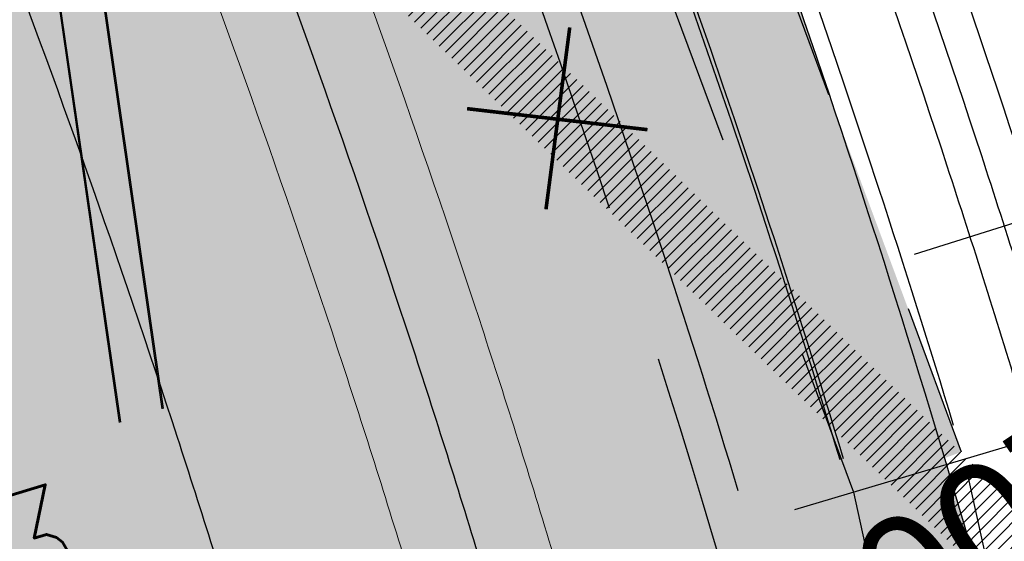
# Model space of a CAD drawing. Header units: metres. Extents: x 3458045 to 3462392, y 5482308 to 5484762.
# Tile 82 of 256: x 3459784.37 to 3459791.22, y 5483536.86 to 5483540.49. Entities that reach past the tile are written whole.
import ezdxf
from ezdxf.enums import TextEntityAlignment as Align

# ---------------------------------------------------------------- set-up
doc = ezdxf.new("R2010")
doc.units = ezdxf.units.M
for name, pattern in [('AUSGEZOGEN', [2, 1, 1]), ('STRICHPUNKT2', [12.7, 6.35, -3.175, 0, -3.175]), ('VERDECKT2', [4.7625, 3.175, -1.5875])]:
    doc.linetypes.add(name, pattern=pattern)
doc.layers.get('0').update_dxf_attribs({"linetype": 'CONTINUOUS'})
for name, color, linetype in [('SP_ACHSE_8901', 7, 'CONTINUOUS'), ('SP_ACHSE_8911', 7, 'CONTINUOUS'), ('SP_AXIS', 7, 'CONTINUOUS'), ('SP_BAUGRUBE-ANKER', 211, 'AUSGEZOGEN'), ('SP_BAUGRUBE-VERBAU', 210, 'AUSGEZOGEN'), ('SP_Blockfugen', 2, 'STRICHPUNKT2'), ('SP_Entwässerung', 170, 'VERDECKT2'), ('SP_Rückbau', 40, 'AUSGEZOGEN'), ('SP_SOLID_Tunnelsohle_L7+8', 254, 'CONTINUOUS'), ('SP_StadtbahnFluchtweg', 1, 'CONTINUOUS'), ('SP_TrogTunnel-Bautoleranz', 160, 'VERDECKT2'), ('SP_Tunnelwand-POLYGONAL', 80, 'VERDECKT2'), ('SP_Tunnelwand_L7+8', 2, 'VERDECKT2'), ('SP_Vb_Planung', 10, 'CONTINUOUS'), ('SP_Verbau', 212, 'CONTINUOUS'), ('T__AXIS', 3, 'CONTINUOUS')]:
    doc.layers.add(name, color=color, linetype=linetype)
doc.layers.add('SP_HILF', color=6, linetype='CONTINUOUS', plot=False)
doc.styles.add('K_ISOCP', font='k_isocp.shx')
doc.styles.add('SIMPLEX8', font='simplexd.shx', dxfattribs={"width": 0.8})
doc.linetypes.add('EISENBAHN', pattern='A,0.15,[130,ltypeshp.shx,S=0.25,R=0,X=0,Y=0],0.15', length=0.3)
doc.linetypes.add('ZICKZACK', pattern='A,0.00254,-5.08,[131,ltypeshp.shx,S=5.08,R=0,X=-5.08,Y=0],-10.16,[131,ltypeshp.shx,S=5.08,R=180,X=5.08,Y=0],-5.08', length=20.32254)

# ---------------------------------------------------------------- blocks, each defined once
blk = doc.blocks.new('kmr_li')
at = {"color": 1, "linetype": 'Continuous', "style": 'K_ISOCP'}
blk.add_attdef('STATION', text='', height=1, rotation=270.0001, dxfattribs=at).set_placement((0, 4.404), align=Align.MIDDLE_RIGHT)
blk.add_attdef('PARAOL', text='', height=1, rotation=270.0001, dxfattribs=at).set_placement((0.5, 1), align=Align.BOTTOM_RIGHT)
blk.add_attdef('PARAUL', text='', height=1, rotation=270.0001, dxfattribs=at).set_placement((-0.5, 1), align=Align.TOP_RIGHT)
blk = doc.blocks.new('A$C23D12D66')
at = {"layer": 'SP_Rückbau', "lineweight": 60, "const_width": 0.025, "flags": 128}
for points in [[(-0.4223, -0.47), (0.4223, 0.47)], [(-0.4661, 0.4263), (0.4705, -0.4394)]]:
    blk.add_lwpolyline(points, dxfattribs=at)
blk = doc.blocks.new('A$C288940E1')
at = {"layer": 'SP_Verbau'}
blk.add_line((0, 0), (-10.4038, -4.6916), dxfattribs=at)

msp = doc.modelspace()

# ---------------------------------------------------------------- hatches: boundary and pattern name
at = {"layer": 'SP_Rückbau'}
h = msp.add_hatch(dxfattribs=at)
h.set_pattern_fill('MAUER', color=256, scale=0.6)
h.set_pattern_definition([(45, (0, 0), (-0.0424264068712, 0.0424264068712), [])])
h.paths.add_polyline_path([(3459864.7393, 5483465.7549), (3459864.4714, 5483466.0108), (3459864.126, 5483465.6492), (3459864.3709, 5483465.4154)])
h.paths.add_polyline_path([(3459863.0252, 5483467.3923), (3459862.6799, 5483467.0307), (3459864.126, 5483465.6492), (3459864.4714, 5483466.0108)])
h.paths.add_polyline_path([(3459861.5787, 5483468.7734), (3459861.2334, 5483468.4118), (3459862.5639, 5483467.1415), (3459862.6799, 5483467.0307), (3459863.0252, 5483467.3923), (3459862.9092, 5483467.5031)])
h.paths.add_polyline_path([(3459860.1326, 5483470.155), (3459859.7871, 5483469.7937), (3459860.54, 5483469.0738), (3459861.2334, 5483468.4118), (3459861.5787, 5483468.7734), (3459860.8854, 5483469.4353)])
h.paths.add_polyline_path([(3459858.8629, 5483471.369), (3459858.6874, 5483471.5376), (3459858.3411, 5483471.1769), (3459858.517, 5483471.008), (3459859.7871, 5483469.7937), (3459860.1326, 5483470.155)])
h.paths.add_polyline_path([(3459857.2449, 5483472.9229), (3459856.8986, 5483472.5622), (3459858.3411, 5483471.1769), (3459858.6874, 5483471.5376)])
h.paths.add_polyline_path([(3459855.8023, 5483474.3081), (3459855.456, 5483473.9475), (3459856.8986, 5483472.5622), (3459857.2449, 5483472.9229)])
h.paths.add_polyline_path([(3459854.3623, 5483475.6961), (3459854.0151, 5483475.3364), (3459855.0138, 5483474.3722), (3459855.456, 5483473.9475), (3459855.8023, 5483474.3081), (3459855.3606, 5483474.7323)])
h.paths.add_polyline_path([(3459852.9235, 5483477.0853), (3459852.5762, 5483476.7255), (3459854.0151, 5483475.3364), (3459854.3623, 5483475.6961)])
h.paths.add_polyline_path([(3459851.8674, 5483478.1049), (3459851.4855, 5483478.4753), (3459851.1374, 5483478.1164), (3459851.5197, 5483477.7455), (3459852.5762, 5483476.7255), (3459852.9235, 5483477.0853)])
h.paths.add_polyline_path([(3459850.0499, 5483479.8677), (3459849.7017, 5483479.5088), (3459851.1374, 5483478.1164), (3459851.4855, 5483478.4753)])
h.paths.add_polyline_path([(3459848.6142, 5483481.2602), (3459848.2661, 5483480.9013), (3459849.7017, 5483479.5088), (3459850.0499, 5483479.8677)])
h.paths.add_polyline_path([(3459847.1808, 5483482.655), (3459846.832, 5483482.2967), (3459848.0337, 5483481.1268), (3459848.2661, 5483480.9013), (3459848.6142, 5483481.2602), (3459848.3821, 5483481.4853)])
h.paths.add_polyline_path([(3459845.7479, 5483484.0502), (3459845.3991, 5483483.692), (3459846.832, 5483482.2967), (3459847.1808, 5483482.655)])
h.paths.add_polyline_path([(3459844.9034, 5483484.8725), (3459844.3158, 5483485.4464), (3459843.9665, 5483485.0887), (3459844.5543, 5483484.5145), (3459845.3991, 5483483.692), (3459845.7479, 5483484.0502)])
h.paths.add_polyline_path([(3459842.8851, 5483486.8438), (3459842.5357, 5483486.4861), (3459843.9665, 5483485.0887), (3459844.3158, 5483485.4464)])
h.paths.add_polyline_path([(3459841.4543, 5483488.2413), (3459841.1049, 5483487.8836), (3459842.5357, 5483486.4861), (3459842.8851, 5483486.8438)])
h.paths.add_polyline_path([(3459840.0251, 5483489.6404), (3459839.6753, 5483489.2831), (3459841.0804, 5483487.9075), (3459841.1049, 5483487.8836), (3459841.4543, 5483488.2413), (3459841.43, 5483488.265)])
h.paths.add_polyline_path([(3459838.596, 5483491.0395), (3459838.2462, 5483490.6822), (3459839.6753, 5483489.2831), (3459840.0251, 5483489.6404)])
h.paths.add_polyline_path([(3459837.9606, 5483491.6616), (3459837.1675, 5483492.4393), (3459836.8174, 5483492.0823), (3459837.6107, 5483491.3045), (3459838.2462, 5483490.6822), (3459838.596, 5483491.0395)])
h.paths.add_polyline_path([(3459835.7395, 5483493.8396), (3459835.3895, 5483493.4826), (3459836.8174, 5483492.0823), (3459837.1675, 5483492.4393)])
h.paths.add_polyline_path([(3459834.4939, 5483495.061), (3459834.3116, 5483495.24), (3459833.9614, 5483494.8831), (3459834.1438, 5483494.7041), (3459835.3895, 5483493.4826), (3459835.7395, 5483493.8396)])
h.paths.add_polyline_path([(3459832.8842, 5483496.6409), (3459832.534, 5483496.284), (3459833.9614, 5483494.8831), (3459834.3116, 5483495.24)])
h.paths.add_polyline_path([(3459831.6066, 5483497.8947), (3459831.4567, 5483498.0417), (3459831.1065, 5483497.6849), (3459831.2563, 5483497.5378), (3459832.534, 5483496.284), (3459832.8842, 5483496.6409)])
h.paths.add_polyline_path([(3459830.0293, 5483499.4426), (3459829.6791, 5483499.0858), (3459831.1065, 5483497.6849), (3459831.4567, 5483498.0417)])
h.paths.add_polyline_path([(3459828.7192, 5483500.7284), (3459828.6019, 5483500.8435), (3459828.2518, 5483500.4865), (3459828.3691, 5483500.3715), (3459829.6791, 5483499.0858), (3459830.0293, 5483499.4426)])
h.paths.add_polyline_path([(3459827.174, 5483502.2439), (3459826.8239, 5483501.887), (3459828.2518, 5483500.4865), (3459828.6019, 5483500.8435)])
h.paths.add_polyline_path([(3459825.831, 5483503.5612), (3459825.7461, 5483503.6443), (3459825.3963, 5483503.2871), (3459825.481, 5483503.2041), (3459826.8239, 5483501.887), (3459827.174, 5483502.2439)])
h.paths.add_polyline_path([(3459824.3173, 5483505.0438), (3459823.9675, 5483504.6866), (3459825.3963, 5483503.2871), (3459825.7461, 5483503.6443)])
h.paths.add_polyline_path([(3459822.9408, 5483506.3921), (3459822.8885, 5483506.4432), (3459822.539, 5483506.0857), (3459822.5911, 5483506.0347), (3459823.9675, 5483504.6866), (3459824.3173, 5483505.0438)])
h.paths.add_polyline_path([(3459821.4583, 5483507.8413), (3459821.1088, 5483507.4837), (3459822.539, 5483506.0857), (3459822.8885, 5483506.4432)])
h.paths.add_polyline_path([(3459820.0478, 5483509.22), (3459820.028, 5483509.2393), (3459819.679, 5483508.8812), (3459819.6985, 5483508.8622), (3459821.1088, 5483507.4837), (3459821.4583, 5483507.8413)])
h.paths.add_polyline_path([(3459818.5959, 5483510.6354), (3459818.2469, 5483510.2773), (3459819.679, 5483508.8812), (3459820.028, 5483509.2393)])
h.paths.add_polyline_path([(3459817.1638, 5483512.0315), (3459816.8148, 5483511.6734), (3459818.2469, 5483510.2773), (3459818.5959, 5483510.6354)])
h.paths.add_polyline_path([(3459815.7296, 5483513.4253), (3459815.3811, 5483513.0667), (3459816.8022, 5483511.6857), (3459816.8148, 5483511.6734), (3459817.1638, 5483512.0315), (3459817.1509, 5483512.044)])
h.paths.add_polyline_path([(3459814.2953, 5483514.8192), (3459813.9468, 5483514.4606), (3459815.3811, 5483513.0667), (3459815.7296, 5483513.4253)])
h.paths.add_polyline_path([(3459812.8591, 5483516.2111), (3459812.5111, 5483515.8521), (3459813.9468, 5483514.4606), (3459814.2953, 5483514.8192), (3459814.2849, 5483514.8292)])
h.paths.add_polyline_path([(3459811.423, 5483517.603), (3459811.075, 5483517.244), (3459812.5111, 5483515.8521), (3459812.8591, 5483516.2111)])
h.paths.add_polyline_path([(3459809.9854, 5483518.9935), (3459809.6378, 5483518.6341), (3459811.075, 5483517.244), (3459811.423, 5483517.603), (3459811.4152, 5483517.6105)])
h.paths.add_polyline_path([(3459808.5478, 5483520.384), (3459808.2002, 5483520.0246), (3459809.6378, 5483518.6341), (3459809.9854, 5483518.9935)])
h.paths.add_polyline_path([(3459807.1094, 5483521.7735), (3459806.762, 5483521.4139), (3459808.2002, 5483520.0246), (3459808.5478, 5483520.384), (3459808.5427, 5483520.389)])
h.paths.add_polyline_path([(3459805.6709, 5483523.163), (3459805.3235, 5483522.8034), (3459806.762, 5483521.4139), (3459807.1094, 5483521.7735)])
h.paths.add_polyline_path([(3459804.2319, 5483524.552), (3459803.8846, 5483524.1923), (3459805.3235, 5483522.8034), (3459805.6709, 5483523.163), (3459805.6683, 5483523.1655)])
h.paths.add_polyline_path([(3459802.7929, 5483525.941), (3459802.4457, 5483525.5813), (3459803.8846, 5483524.1923), (3459804.2319, 5483524.552)])
h.paths.add_polyline_path([(3459801.6102, 5483527.0897), (3459801.2619, 5483526.731), (3459802.4446, 5483525.5824), (3459802.7929, 5483525.941)])
h.paths.add_polyline_path([(3459800.1755, 5483528.4831), (3459799.8272, 5483528.1245), (3459801.2619, 5483526.731), (3459801.6102, 5483527.0897)])
h.paths.add_polyline_path([(3459798.7408, 5483529.8766), (3459798.3925, 5483529.5179), (3459799.8272, 5483528.1245), (3459800.1755, 5483528.4831)])
h.paths.add_polyline_path([(3459797.3061, 5483531.27), (3459796.9578, 5483530.9113), (3459798.3925, 5483529.5179), (3459798.7408, 5483529.8766)])
h.paths.add_polyline_path([(3459795.8714, 5483532.6634), (3459795.5231, 5483532.3047), (3459796.9578, 5483530.9113), (3459797.3061, 5483531.27)])
h.paths.add_polyline_path([(3459794.4367, 5483534.0568), (3459794.0884, 5483533.6981), (3459795.5231, 5483532.3047), (3459795.8714, 5483532.6634)])
h.paths.add_polyline_path([(3459793.002, 5483535.4502), (3459792.6536, 5483535.0916), (3459794.0884, 5483533.6981), (3459794.4367, 5483534.0568)])
h.paths.add_polyline_path([(3459791.5673, 5483536.8437), (3459791.2189, 5483536.485), (3459792.6536, 5483535.0916), (3459793.002, 5483535.4502)])
h.paths.add_polyline_path([(3459790.1326, 5483538.2371), (3459789.7842, 5483537.8784), (3459791.2189, 5483536.485), (3459791.5673, 5483536.8437)])
h.paths.add_polyline_path([(3459788.6979, 5483539.6305), (3459788.3495, 5483539.2718), (3459789.7842, 5483537.8784), (3459790.1326, 5483538.2371)])
h.paths.add_polyline_path([(3459787.2632, 5483541.0239), (3459786.9148, 5483540.6652), (3459788.3495, 5483539.2718), (3459788.6979, 5483539.6305)])
h.paths.add_polyline_path([(3459785.8285, 5483542.4173), (3459785.4801, 5483542.0587), (3459786.9148, 5483540.6652), (3459787.2632, 5483541.0239)])
h.paths.add_polyline_path([(3459784.3925, 5483543.8094), (3459784.0445, 5483543.4504), (3459785.4168, 5483542.1202), (3459785.4801, 5483542.0587), (3459785.8285, 5483542.4173), (3459785.7649, 5483542.479)])
h.paths.add_polyline_path([(3459782.9564, 5483545.2015), (3459782.6084, 5483544.8425), (3459784.0445, 5483543.4504), (3459784.3925, 5483543.8094)])
h.paths.add_polyline_path([(3459781.5204, 5483546.5935), (3459781.1724, 5483546.2345), (3459782.6084, 5483544.8425), (3459782.9564, 5483545.2015)])
h.paths.add_polyline_path([(3459780.0843, 5483547.9855), (3459779.7363, 5483547.6265), (3459781.1724, 5483546.2345), (3459781.5204, 5483546.5935)])
h.paths.add_polyline_path([(3459778.6483, 5483549.3776), (3459778.3003, 5483549.0186), (3459779.7363, 5483547.6265), (3459780.0843, 5483547.9855)])
h.paths.add_polyline_path([(3459777.2122, 5483550.7696), (3459776.8642, 5483550.4106), (3459778.3003, 5483549.0186), (3459778.6483, 5483549.3776)])
h.paths.add_polyline_path([(3459775.7762, 5483552.1616), (3459775.4282, 5483551.8026), (3459776.8642, 5483550.4106), (3459777.2122, 5483550.7696)])
h.paths.add_polyline_path([(3459774.3401, 5483553.5537), (3459773.9921, 5483553.1947), (3459775.4282, 5483551.8026), (3459775.7762, 5483552.1616)])
h.paths.add_polyline_path([(3459772.9041, 5483554.9457), (3459772.5561, 5483554.5867), (3459773.9921, 5483553.1947), (3459774.3401, 5483553.5537)])
h.paths.add_polyline_path([(3459771.468, 5483556.3378), (3459771.12, 5483555.9787), (3459772.5561, 5483554.5867), (3459772.9041, 5483554.9457)])
h.paths.add_polyline_path([(3459770.0339, 5483557.7318), (3459769.6854, 5483557.3732), (3459771.0607, 5483556.0363), (3459771.12, 5483555.9787), (3459771.468, 5483556.3378), (3459771.4089, 5483556.395)])
h.paths.add_polyline_path([(3459768.5999, 5483559.1258), (3459768.2513, 5483558.7673), (3459769.6854, 5483557.3732), (3459770.0339, 5483557.7318)])
h.paths.add_polyline_path([(3459767.1658, 5483560.5199), (3459766.8173, 5483560.1614), (3459768.2513, 5483558.7673), (3459768.5999, 5483559.1258)])
h.paths.add_polyline_path([(3459765.7317, 5483561.914), (3459765.3832, 5483561.5555), (3459766.8173, 5483560.1614), (3459767.1658, 5483560.5199)])
h.paths.add_polyline_path([(3459764.2977, 5483563.3081), (3459763.9492, 5483562.9496), (3459765.3832, 5483561.5555), (3459765.7317, 5483561.914)])
h.paths.add_polyline_path([(3459762.8636, 5483564.7022), (3459762.5151, 5483564.3437), (3459763.9492, 5483562.9496), (3459764.2977, 5483563.3081)])
h.paths.add_polyline_path([(3459761.4296, 5483566.0963), (3459761.0811, 5483565.7378), (3459762.5151, 5483564.3437), (3459762.8636, 5483564.7022)])
h.paths.add_polyline_path([(3459759.9955, 5483567.4904), (3459759.647, 5483567.1319), (3459761.0811, 5483565.7378), (3459761.4296, 5483566.0963)])
h.paths.add_polyline_path([(3459758.5615, 5483568.8845), (3459758.213, 5483568.526), (3459759.647, 5483567.1319), (3459759.9955, 5483567.4904)])
h.paths.add_polyline_path([(3459758.5615, 5483568.8845), (3459758.4539, 5483568.989), (3459757.9882, 5483569.5057), (3459757.5278, 5483570.0259), (3459757.2293, 5483570.3755), (3459756.849, 5483570.0509), (3459757.1504, 5483569.6978), (3459757.6153, 5483569.1726), (3459758.0936, 5483568.642), (3459758.213, 5483568.526)])
h.paths.add_polyline_path([(3459756.2299, 5483571.642), (3459756.0142, 5483571.9625), (3459755.5995, 5483571.6833), (3459755.8223, 5483571.3523), (3459756.2488, 5483570.7834), (3459756.6931, 5483570.2335), (3459756.849, 5483570.0509), (3459757.2293, 5483570.3755), (3459757.0777, 5483570.553), (3459756.6434, 5483571.0906)])
h.paths.add_polyline_path([(3459755.0295, 5483573.7), (3459754.5796, 5483573.4819), (3459754.8903, 5483572.841), (3459755.3338, 5483572.078), (3459755.5995, 5483571.6833), (3459756.0142, 5483571.9625), (3459755.7578, 5483572.3435), (3459755.3321, 5483573.076)])
h.paths.add_polyline_path([(3459754.6469, 5483574.654), (3459754.511, 5483575.0954), (3459754.4036, 5483575.5446), (3459754.3963, 5483575.592), (3459753.902, 5483575.5168), (3459753.9124, 5483575.4486), (3459754.0284, 5483574.9635), (3459754.1742, 5483574.4902), (3459754.5004, 5483573.6452), (3459754.5796, 5483573.4819), (3459755.0295, 5483573.7), (3459754.9594, 5483573.8446)])
h.paths.add_polyline_path([(3459754.3146, 5483576.447), (3459754.3533, 5483576.8907), (3459754.4609, 5483577.323), (3459754.5604, 5483577.5513), (3459754.102, 5483577.751), (3459753.9858, 5483577.4844), (3459753.8586, 5483576.9733), (3459753.8137, 5483576.4576), (3459753.8364, 5483575.9478), (3459753.902, 5483575.5168), (3459754.3963, 5483575.592), (3459754.3348, 5483575.9966)])
h.paths.add_polyline_path([(3459755.1484, 5483578.4188), (3459755.4758, 5483578.7112), (3459755.8374, 5483578.9514), (3459755.9037, 5483578.9821), (3459755.694, 5483579.436), (3459755.5927, 5483579.3892), (3459755.1694, 5483579.1079), (3459754.7895, 5483578.7687), (3459754.4598, 5483578.3802), (3459754.1886, 5483577.9498), (3459754.102, 5483577.751), (3459754.5604, 5483577.5513), (3459754.6318, 5483577.7153), (3459754.864, 5483578.0837)])
h.paths.add_polyline_path([(3459757.9273, 5483579.7288), (3459757.6738, 5483579.7682), (3459757.1353, 5483579.7934), (3459756.5909, 5483579.744), (3459756.054, 5483579.6023), (3459755.694, 5483579.436), (3459755.9037, 5483578.9821), (3459756.2239, 5483579.13), (3459756.6779, 5483579.2498), (3459757.1463, 5483579.2923), (3459757.6236, 5483579.27), (3459757.8505, 5483579.2348)])
h.paths.add_polyline_path([(3459759.9393, 5483579.1422), (3459759.2126, 5483579.4121), (3459758.7134, 5483579.5633), (3459758.2011, 5483579.6862), (3459757.9273, 5483579.7288), (3459757.8505, 5483579.2348), (3459758.1042, 5483579.1953), (3459758.5825, 5483579.0805), (3459759.0529, 5483578.938), (3459759.7652, 5483578.6735)])
h.paths.add_polyline_path([(3459760.1647, 5483579.0584), (3459759.9393, 5483579.1422), (3459759.7652, 5483578.6735), (3459759.9719, 5483578.5966), (3459760.8422, 5483578.192), (3459761.556, 5483577.789), (3459761.8018, 5483578.2243), (3459761.0709, 5483578.637)])
h.paths.add_polyline_path([(3459761.9313, 5483578.1512), (3459761.8018, 5483578.2243), (3459761.556, 5483577.789), (3459761.6709, 5483577.724), (3459762.3116, 5483577.3036), (3459762.9345, 5483576.8505), (3459763.1954, 5483576.6461), (3459763.5038, 5483577.0397), (3459763.2358, 5483577.2496), (3459762.596, 5483577.715)])
h.paths.add_polyline_path([(3459763.8571, 5483576.7629), (3459763.5038, 5483577.0397), (3459763.1954, 5483576.6461), (3459763.5441, 5483576.373), (3459764.1447, 5483575.8791), (3459764.7409, 5483575.377), (3459765.063, 5483575.7595), (3459764.4645, 5483576.2634)])
at = {"layer": 'SP_SOLID_Tunnelsohle_L7+8'}
h = msp.add_hatch(color=256, dxfattribs=at)
h.dxf.hatch_style = 1
edge = h.paths.add_edge_path()
edge.add_arc((3458857.4544, 5483747.0655), 967.062, 344.1575234, 344.3872259)
edge.add_arc((3459473.9441, 5483574.7903), 326.954, 344.387226, 345.076333)
edge.add_arc((3459597.6475, 5483541.8207), 198.9324, 345.076333, 346.224846)
edge.add_arc((3459650.9358, 5483528.7563), 144.066, 346.224846, 347.832764)
edge.add_arc((3459680.7324, 5483522.3319), 113.5846, 347.832764, 349.90022)
edge.add_arc((3459699.8308, 5483518.93), 94.1856, 349.90022, 352.417547)
edge.add_arc((3459713.0579, 5483517.1693), 80.8418, 352.417547, 355.414439)
edge.add_arc((3459719.6894, 5483516.5932), 74.1855, 355.448462, 356.346692)
edge.add_arc((3459720.9584, 5483516.5061), 72.9136, 356.351432, 375.12014)
edge.add_arc((3459716.6802, 5483515.3015), 77.3579, 15.154925, 18.396868)
edge.add_arc((3459706.2115, 5483511.8197), 88.3904, 18.396868, 21.208821)
edge.add_arc((3459692.0649, 5483506.3301), 103.5648, 21.208821, 23.581379)
edge.add_arc((3459671.7932, 5483497.4815), 125.6835, 23.581379, 25.512141)
edge.add_arc((3459639.9853, 5483482.3016), 160.928, 25.512141, 27.001116)
edge.add_arc((3459718.8773, 5483524.65), 71.4345, 25.465137, 28.775179)
edge.add_arc((3459376.7002, 5483342.4929), 459.0716, 28.144677, 28.653199)
edge.add_arc((3459249.8469, 5483273.6151), 603.4176, 28.6167245, 28.7545471)
edge.add_line((3459778.8562, 5483563.8942), (3459778.5506, 5483564.8679))
edge.add_arc((3459246.486, 5483271.2535), 607.7024, 28.8916589, 28.9859415)
edge.add_line((3459778.0667, 5483565.7431), (3459768.6807, 5483560.5519))
edge.add_arc((3460160.896, 5483776.6646), 447.8142, 208.854995, 208.982431)
edge.add_line((3459769.1624, 5483559.6801), (3459769.8148, 5483558.9069))
edge.add_arc((3459249.8406, 5483273.6102), 593.0999, 28.6168449, 28.7524621, ccw=False)
edge.add_arc((3459440.8442, 5483377.5455), 375.6491, 28.04865, 28.653818, ccw=False)
edge.add_arc((3459582.0854, 5483452.7987), 215.6113, 27.001109, 28.04865, ccw=False)
edge.add_arc((3459639.9853, 5483482.3016), 150.628, 25.512141, 27.001109, ccw=False)
edge.add_arc((3459671.7932, 5483497.4815), 115.3835, 23.581379, 25.512141, ccw=False)
edge.add_arc((3459692.0649, 5483506.3301), 93.2648, 21.20882, 23.581379, ccw=False)
edge.add_arc((3459706.2115, 5483511.8197), 78.0904, 18.3967, 21.20882, ccw=False)
edge.add_arc((3459716.6813, 5483515.3019), 67.0567, 15.1549, 18.3967, ccw=False)
edge.add_arc((3459720.9787, 5483516.5082), 62.5934, -3.878778, 15.117461, ccw=False)
edge.add_arc((3459719.7195, 5483516.591), 63.8553, 355.448275, 356.123471, ccw=False)
edge.add_arc((3459713.1809, 5483517.1562), 70.4182, 352.431338, 355.41208, ccw=False)
edge.add_arc((3459699.8288, 5483518.9303), 83.8876, 349.900073, 352.431338, ccw=False)
edge.add_arc((3459680.7324, 5483522.3319), 103.2847, 347.832763, 349.900073, ccw=False)
edge.add_arc((3459650.9358, 5483528.7563), 133.766, 346.224846, 347.832763, ccw=False)
edge.add_arc((3459597.6475, 5483541.8207), 188.6324, 345.076333, 346.224846, ccw=False)
edge.add_arc((3459473.9441, 5483574.7903), 316.654, 344.387226, 345.076333, ccw=False)
edge.add_arc((3458857.4544, 5483747.0655), 956.762, 344.1575234, 344.3872258, ccw=False)
edge.add_line((3459777.8746, 5483485.8757), (3459768.1652, 5483451.5731))
edge.add_arc((3460235.8213, 5483318.7283), 486.1584, 164.142005, 164.465842)
edge.add_arc((3459925.9207, 5483404.8704), 164.5082, 164.465842, 165.436874)
edge.add_arc((3459863.548, 5483421.0744), 100.065, 165.436874, 167.055656)
edge.add_arc((3459836.6312, 5483427.2611), 72.4464, 167.055656, 169.321948)
edge.add_arc((3459825.5145, 5483429.4052), 61.1249, 169.36621, 170.436557)
edge.add_arc((3459822.8296, 5483429.8673), 58.4005, 170.446005, 171.374328)
edge.add_arc((3459822.827, 5483429.8675), 58.3979, 171.374105, 181.27373)
edge.add_line((3459764.4435, 5483428.5694), (3459763.7283, 5483428.5535))
edge.add_line((3459763.7283, 5483428.5535), (3459765.1423, 5483424.2417))
edge.add_line((3459765.1423, 5483424.2417), (3459773.0292, 5483411.4442))
edge.add_line((3459773.0292, 5483411.4442), (3459778.948, 5483417.0189))
edge.add_line((3459778.948, 5483417.0189), (3459775.6909, 5483420.4769))
edge.add_arc((3459821.7364, 5483429.9486), 47.0096, 170.06678, 191.62372, ccw=False)
edge.add_arc((3459825.0894, 5483429.4811), 50.3931, 169.37086, 170.20087, ccw=False)
edge.add_arc((3459836.6312, 5483427.2611), 62.1464, 167.055656, 169.321948, ccw=False)
edge.add_arc((3459863.548, 5483421.0744), 89.765, 165.436867, 167.055656, ccw=False)
edge.add_arc((3459925.9216, 5483404.8701), 154.2091, 164.465124, 165.436867, ccw=False)
edge.add_arc((3460237.4715, 5483318.2654), 477.5722, 164.141522, 164.465124, ccw=False)
edge.add_line((3459778.0759, 5483448.7679), (3459787.7833, 5483483.0639))

# ---------------------------------------------------------------- linework, layer by layer
at = {"layer": 'SP_ACHSE_8901'}
msp.add_lwpolyline([(3459663.5917, 5483703.287, -0.076353), (3459773.4733, 5483559.3038, -0.002641), (3459775.3741, 5483555.7812, -0.004569), (3459777.2239, 5483552.2315, -0.006497), (3459778.9947, 5483548.6418, -0.008425), (3459780.6575, 5483545.0009, -0.010353), (3459782.1824, 5483541.3003, -0.012281), (3459783.5383, 5483537.5346, -0.014135), (3459784.6877, 5483533.7213, -0.082078), (3459786.8382, 5483512.3056, -0.003919), (3459786.7627, 5483511.2537, -0.01303), (3459786.3551, 5483507.4265, -0.011025), (3459785.7638, 5483503.6231, -0.009021), (3459785.0205, 5483499.8464, -0.007016), (3459784.1565, 5483496.0954, -0.005011), (3459783.2025, 5483492.3662, -0.003007), (3459782.1889, 5483488.6527, -0.001002), (3459781.1454, 5483484.9475), (3459771.4367, 5483450.6471, 0.001413)], format="xyb", dxfattribs=at)
at = {"layer": 'SP_ACHSE_8911'}
msp.add_lwpolyline([(3459779.9669, 5483401.3496, -0.189854), (3459772.019, 5483438.2528, -0.004827), (3459772.1981, 5483439.2782, -0.010219), (3459772.7329, 5483441.8661, -0.007299), (3459773.3582, 5483444.4337, -0.00438), (3459774.0432, 5483446.9861, -0.00146), (3459774.758, 5483449.5304), (3459784.8281, 5483485.1076, 0.001014), (3459785.8599, 5483488.7717, 0.003041), (3459786.8619, 5483492.4439, 0.005068), (3459787.8042, 5483496.1319, 0.007095), (3459788.6565, 5483499.8416, 0.009122), (3459789.3881, 5483503.5769, 0.011149), (3459789.9676, 5483507.3387, 0.009624), (3459790.2818, 5483510.1571, 0.096628), (3459787.5873, 5483536.6729, 0.005752), (3459787.0914, 5483538.2453, 0.012393), (3459785.7657, 5483541.9647, 0.010438), (3459784.2716, 5483545.6199, 0.008484), (3459782.6402, 5483549.216, 0.00653), (3459780.9016, 5483552.7616, 0.004576), (3459779.0846, 5483556.2677, 0.002622), (3459777.2173, 5483559.7474, 0.076941), (3459666.0197, 5483705.8087)], format="xyb", dxfattribs=at)
at = {"layer": 'SP_AXIS'}
for points in [[(3459779.9669, 5483401.3496, -0.189854), (3459772.019, 5483438.2528, -0.004827), (3459772.1981, 5483439.2782, -0.010219), (3459772.7329, 5483441.8661, -0.007299), (3459773.3582, 5483444.4337, -0.00438), (3459774.0432, 5483446.9861, -0.00146), (3459774.758, 5483449.5304), (3459784.8281, 5483485.1076, 0.001014), (3459785.8599, 5483488.7717, 0.003041), (3459786.8619, 5483492.4439, 0.005068), (3459787.8042, 5483496.1319, 0.007095), (3459788.6565, 5483499.8416, 0.009122), (3459789.3881, 5483503.5769, 0.011149), (3459789.9676, 5483507.3387, 0.009624), (3459790.2818, 5483510.1571, 0.096628), (3459787.5873, 5483536.6729, 0.005752), (3459787.0914, 5483538.2453, 0.012393), (3459785.7657, 5483541.9647, 0.010438), (3459784.2716, 5483545.6199, 0.008484), (3459782.6402, 5483549.216, 0.00653), (3459780.9016, 5483552.7616, 0.004576), (3459779.0846, 5483556.2677, 0.002622), (3459777.2173, 5483559.7474, 0.076941), (3459666.0197, 5483705.8087)], [(3459663.5917, 5483703.287, -0.076353), (3459773.4733, 5483559.3038, -0.002641), (3459775.3741, 5483555.7812, -0.004569), (3459777.2239, 5483552.2315, -0.006497), (3459778.9947, 5483548.6418, -0.008425), (3459780.6575, 5483545.0009, -0.010353), (3459782.1824, 5483541.3003, -0.012281), (3459783.5383, 5483537.5346, -0.014135), (3459784.6877, 5483533.7213, -0.082078), (3459786.8382, 5483512.3056, -0.003919), (3459786.7627, 5483511.2537, -0.01303), (3459786.3551, 5483507.4265, -0.011025), (3459785.7638, 5483503.6231, -0.009021), (3459785.0205, 5483499.8464, -0.007016), (3459784.1565, 5483496.0954, -0.005011), (3459783.2025, 5483492.3662, -0.003007), (3459782.1889, 5483488.6527, -0.001002), (3459781.1454, 5483484.9475), (3459771.4367, 5483450.6471, 0.001413)], [(3459960.261, 5483335.525), (3459897.6578, 5483409.3092, -0.000274), (3459888.5671, 5483420.0314, -0.000823), (3459879.5, 5483430.7736, -0.001372), (3459870.4801, 5483441.5555, -0.001921), (3459861.5315, 5483452.3965, -0.00247), (3459852.6785, 5483463.3157, -0.003019), (3459843.9458, 5483474.3314, -0.003568), (3459835.3591, 5483485.4612, -0.000441), (3459834.3927, 5483486.7352, -0.012621), (3459807.8943, 5483523.6332, -0.000441), (3459806.9957, 5483524.956, -0.003568), (3459799.1926, 5483536.6485, -0.003019), (3459791.5441, 5483548.4428, -0.00247), (3459784.0256, 5483560.3204, -0.001921), (3459776.6117, 5483572.2636, -0.001372), (3459769.2766, 5483584.2553, -0.000823), (3459761.9942, 5483596.2792, -0.000274)], [(3459751.0056, 5483586.8549, -0.000436), (3459755.6442, 5483579.3114, 0.00036), (3459761.2625, 5483570.1726, 0.001079), (3459766.9071, 5483561.05, 0.001798), (3459772.6041, 5483551.96, 0.002517), (3459778.3793, 5483542.9196, 0.003237), (3459784.2581, 5483533.9462, 0.001213), (3459786.2052, 5483531.0326, 0.055075), (3459885.4353, 5483413.6014, -0.024616), (3459912.6205, 5483385.1364, -0.000877), (3459913.5588, 5483384.0479, -0.003751), (3459918.2074, 5483378.5492, -0.002679), (3459922.785, 5483372.9911, -0.001607), (3459927.3148, 5483367.3939, -0.000536), (3459931.8205, 5483361.7774, 0.000536), (3459936.3262, 5483356.161, 0.000976), (3459939.4013, 5483352.3529, 0.006482), (3459955.9914, 5483332.4309), (3459959.947, 5483327.8043)]]:
    msp.add_lwpolyline(points, format="xyb", dxfattribs=at)
at = {"layer": 'SP_BAUGRUBE-VERBAU'}
for points in [[(3459794.9929, 5483515.7122, 0.076316), (3459791.8226, 5483537.9549, 0.005752), (3459791.2958, 5483539.6248, 0.012393), (3459789.8958, 5483543.5531, 0.010438), (3459788.3318, 5483547.3793, 0.008484), (3459786.6383, 5483551.1122, 0.00653), (3459784.8488, 5483554.7616, 0.004581), (3459782.9927, 5483558.343, -0.013222), (3459781.1114, 5483561.9897, 0.01743), (3459778.9228, 5483566.2602, 0.01743)], [(3459794.4971, 5483516.5735, 0.07339), (3459791.344, 5483537.81, 0.005752), (3459790.8207, 5483539.469, 0.012393), (3459789.4291, 5483543.3736, 0.010438), (3459787.873, 5483547.1805, 0.008484), (3459786.1866, 5483550.8979, 0.00653), (3459784.4028, 5483554.5356, 0.004576), (3459782.5527, 5483558.1055, -0.013219), (3459780.66, 5483561.7748, 0.01744), (3459778.486, 5483566.0168, 0.001185)]]:
    msp.add_lwpolyline(points, format="xyb", dxfattribs=at)
at = {"layer": 'SP_BAUGRUBE-VERBAU', "linetype": 'ZICKZACK', "ltscale": 0.2}
msp.add_lwpolyline([(3459794.7443, 5483515.8551, 0.075838), (3459791.5833, 5483537.8824, 0.005752), (3459791.0583, 5483539.5469, 0.012393), (3459789.6624, 5483543.4634, 0.010438), (3459788.1024, 5483547.2799, 0.008484), (3459786.4125, 5483551.0051, 0.00653), (3459784.6258, 5483554.6486, 0.004579), (3459782.7727, 5483558.2243, -0.01322), (3459780.8857, 5483561.8822, 0.017435), (3459778.7044, 5483566.1385, 0.017435)], format="xyb", dxfattribs=at)
at = {"layer": 'SP_Blockfugen'}
msp.add_line((3459777.4948, 5483533.4256), (3459794.2653, 5483538.4236), dxfattribs=at)
at = {"layer": 'SP_Entwässerung'}
for p, q in [((3459784.9047, 5483540.9232), (3459789.1948, 5483511.2366)), ((3459784.9125, 5483540.9257), (3459789.2029, 5483511.2362)), ((3459784.6074, 5483540.8275), (3459788.8816, 5483511.2505)), ((3459784.6151, 5483540.83), (3459788.8897, 5483511.2501))]:
    msp.add_line(p, q, dxfattribs=at)
at = {"layer": 'SP_HILF'}
msp.add_lwpolyline([(3459793.7242, 5483511.8662, 0.082078), (3459791.3478, 5483535.5252, 0.014147), (3459790.0846, 5483539.7154, 0.01227), (3459788.6151, 5483543.7965, 0.010353), (3459786.9813, 5483547.7613, 0.008425), (3459785.2219, 5483551.6136, 0.006497), (3459783.3718, 5483555.3642, 0.014444), (3459781.4908, 5483559.0368, 0.002219), (3459779.553, 5483562.6209, 0.000601), (3459778.8562, 5483563.8942), (3459778.5506, 5483564.8679, 0.000411), (3459778.0667, 5483565.7431), (3459768.6807, 5483560.5519, 0.000556), (3459769.1624, 5483559.6801), (3459769.8148, 5483558.9069, -0.000592), (3459770.4887, 5483557.6754, -0.002641), (3459772.3728, 5483554.1836, -0.004571), (3459774.1945, 5483550.6879, -0.006497), (3459775.9262, 5483547.1774, -0.008425), (3459777.5414, 5483543.6408, -0.010353), (3459779.0127, 5483540.0703, -0.012271), (3459780.311, 5483536.4646, -0.014146), (3459781.406, 5483532.8325, -0.083077), (3459783.4287, 5483512.274, -0.002946)], format="xyb", dxfattribs=at)
at = {"layer": 'SP_StadtbahnFluchtweg', "linetype": 'VERDECKT2'}
msp.add_lwpolyline([(3459776.1649, 5483565.2015, -0.001615), (3459778.0381, 5483561.7943, -0.002641), (3459779.9634, 5483558.2263, -0.004569), (3459781.8571, 5483554.5923, -0.006497), (3459783.6876, 5483550.8815, -0.008425), (3459785.4233, 5483547.0812, -0.010353), (3459787.0302, 5483543.1815, -0.012281), (3459788.4726, 5483539.1755, -0.014135), (3459789.7069, 5483535.0808, -0.082078), (3459792.0276, 5483511.9744, -0.003919), (3459791.9463, 5483510.841, -0.01303), (3459791.5097, 5483506.741, -0.011025), (3459790.8832, 5483502.7112, -0.009021), (3459790.1037, 5483498.7504, -0.007016), (3459789.207, 5483494.8572, -0.005011), (3459788.2271, 5483491.027, -0.003007), (3459787.197, 5483487.2532, -0.001002), (3459786.1479, 5483483.5279), (3459776.4401, 5483449.2308, 0.001413)], format="xyb", dxfattribs=at)
at = {"layer": 'SP_TrogTunnel-Bautoleranz'}
msp.add_lwpolyline([(3459776.3855, 5483414.6053, -0.120834), (3459774.5845, 5483437.8306, -0.004827), (3459774.7549, 5483438.8062, -0.010219), (3459775.2678, 5483441.2879, -0.007299), (3459775.8751, 5483443.7818, -0.00438), (3459776.5483, 5483446.2902, -0.00146), (3459777.259, 5483448.8198), (3459787.3299, 5483484.3995, 0.001014), (3459788.364, 5483488.072, 0.003041), (3459789.3743, 5483491.7747, 0.005068), (3459790.3297, 5483495.5138, 0.007095), (3459791.1985, 5483499.2954, 0.009122), (3459791.9483, 5483503.1238, 0.011149), (3459792.5455, 5483507.0002, 0.009624), (3459792.8708, 5483509.9188, 0.096628), (3459790.0758, 5483537.4262, 0.005752), (3459789.5618, 5483539.0559, 0.012393), (3459788.1924, 5483542.898, 0.010438), (3459786.6572, 5483546.6537, 0.008484), (3459784.9894, 5483550.3301, 0.00653), (3459783.2208, 5483553.9367, 0.004576), (3459781.3819, 5483557.4851, 0.002622), (3459779.5017, 5483560.9888, 0.002018), (3459777.1644, 5483565.2555)], format="xyb", dxfattribs=at)
at = {"layer": 'SP_Tunnelwand-POLYGONAL', "const_width": 0.8}
msp.add_lwpolyline([(3459777.543, 5483565.449), (3459782.3549, 5483556.5488), (3459786.8618, 5483547.2492), (3459790.5441, 5483537.3422)], dxfattribs=at)
at = {"layer": 'SP_Tunnelwand-POLYGONAL'}
for points in [[(3459777.8949, 5483565.6393), (3459782.711, 5483556.7313), (3459787.2301, 5483547.4065), (3459790.919, 5483537.4816)], [(3459777.1912, 5483565.2588), (3459781.9988, 5483556.3664), (3459786.4936, 5483547.0919), (3459790.1691, 5483537.2029)], [(3459790.9503, 5483537.3753), (3459793.2448, 5483526.9794), (3459793.9989, 5483516.2532), (3459793.1825, 5483505.5799), (3459791.1294, 5483495.3096), (3459788.487, 5483485.4589)], [(3459790.1691, 5483537.2029), (3459792.4509, 5483526.8645), (3459793.1968, 5483516.2557), (3459792.3886, 5483505.6892), (3459790.35, 5483495.4919), (3459787.7143, 5483485.6661)]]:
    msp.add_lwpolyline(points, dxfattribs=at)
at = {"layer": 'SP_Tunnelwand_L7+8'}
for points in [[(3459773.8543, 5483437.9507, -0.004827), (3459774.0272, 5483438.9405, -0.010219), (3459774.5464, 5483441.4524, -0.007299), (3459775.1587, 5483443.9673, -0.00438), (3459775.8353, 5483446.4883, -0.00146), (3459776.5472, 5483449.0221), (3459786.6178, 5483484.6011, 0.001014), (3459787.6513, 5483488.2711, 0.003041), (3459788.6592, 5483491.9652, 0.005068), (3459789.6109, 5483495.6897, 0.007095), (3459790.475, 5483499.4509, 0.009122), (3459791.2196, 5483503.2528, 0.011149), (3459791.8118, 5483507.0966, 0.009624), (3459792.134, 5483509.9866, 0.096628), (3459789.3676, 5483537.2118, 0.005752), (3459788.8587, 5483538.8251, 0.012393), (3459787.5017, 5483542.6324, 0.010438), (3459785.9782, 5483546.3594, 0.008484), (3459784.3208, 5483550.013, 0.00653), (3459782.5607, 5483553.6022, 0.004576), (3459780.7281, 5483557.1386, 0.002622), (3459778.8515, 5483560.6355, 0.076941), (3459667.3099, 5483707.1486), (3459482.1353, 5483885.4597, 0.014605)], [(3459775.7568, 5483416.7607, -0.1092), (3459774.6091, 5483437.8265, -0.004827), (3459774.7795, 5483438.8016, -0.010219), (3459775.2922, 5483441.2823, -0.007299), (3459775.8993, 5483443.7755, -0.00438), (3459776.5724, 5483446.2835, -0.00146), (3459777.2831, 5483448.813), (3459787.3539, 5483484.3927, 0.001014), (3459788.3881, 5483488.0653, 0.003041), (3459789.3985, 5483491.7683, 0.005068), (3459790.354, 5483495.5078, 0.007095), (3459791.223, 5483499.2902, 0.009122), (3459791.9729, 5483503.1195, 0.011149), (3459792.5703, 5483506.997, 0.009624), (3459792.8957, 5483509.9165, 0.096628), (3459790.0998, 5483537.4334, 0.005752), (3459789.5855, 5483539.0637, 0.012393), (3459788.2157, 5483542.907, 0.010438), (3459786.6802, 5483546.6636, 0.008484), (3459785.012, 5483550.3409, 0.00653), (3459783.2431, 5483553.948, 0.004576), (3459781.404, 5483557.4968, 0.002622), (3459779.5237, 5483561.0007, 0.002014), (3459777.1912, 5483565.2588)], [(3459775.6909, 5483420.4769, -0.090289), (3459775.3985, 5483437.6966, -0.004827), (3459775.5662, 5483438.6564, -0.010219), (3459776.0722, 5483441.1044, -0.007299), (3459776.6737, 5483443.5749, -0.00438), (3459777.3432, 5483446.0694, -0.00146), (3459778.0526, 5483448.5944), (3459788.1237, 5483484.1749, 0.001014), (3459789.1586, 5483487.85, 0.003041), (3459790.1715, 5483491.5624, 0.005068), (3459791.131, 5483495.3176, 0.007095), (3459792.0051, 5483499.1221, 0.009122), (3459792.7607, 5483502.9801, 0.011149), (3459793.3635, 5483506.8928, 0.009624), (3459793.6924, 5483509.8432, 0.096628), (3459790.8655, 5483537.6652, 0.005752), (3459790.3457, 5483539.3131, 0.012393), (3459788.9624, 5483543.1942, 0.010438), (3459787.4142, 5483546.9817, 0.008484), (3459785.7348, 5483550.6837, 0.00653), (3459783.9568, 5483554.3096, 0.004576), (3459782.1109, 5483557.8714, 0.002622), (3459780.2266, 5483561.3827, 0.001185), (3459778.8562, 5483563.8942)]]:
    msp.add_lwpolyline(points, format="xyb", dxfattribs=at)
at = {"layer": 'SP_Vb_Planung', "linetype": 'AUSGEZOGEN', "lineweight": 13, "ltscale": 13}
for points in [[(3459780.3831, 5483401.6267, -0.189854), (3459772.5124, 5483438.1716, -0.004827), (3459772.6898, 5483439.1874, -0.010219), (3459773.2204, 5483441.7549, -0.007299), (3459773.8422, 5483444.3083, -0.00438), (3459774.525, 5483446.8523, -0.00146), (3459775.239, 5483449.3937), (3459785.3092, 5483484.9715, 0.001014), (3459786.3415, 5483488.6371, 0.003041), (3459787.3451, 5483492.3152, 0.005068), (3459788.2899, 5483496.013, 0.007095), (3459789.1454, 5483499.7366, 0.009122), (3459789.8804, 5483503.4898, 0.011149), (3459790.4634, 5483507.2736, 0.009624), (3459790.7797, 5483510.1112, 0.096628), (3459788.0659, 5483536.8178, 0.005752), (3459787.5665, 5483538.4011, 0.012393), (3459786.2324, 5483542.1442, 0.010438), (3459784.7304, 5483545.8187, 0.008484), (3459783.092, 5483549.4303, 0.00653), (3459781.3476, 5483552.9876, 0.004576), (3459779.5264, 5483556.5018, 0.002622), (3459777.6566, 5483559.9861, 0.076941), (3459666.3666, 5483706.1689)], [(3459779.5507, 5483401.0725, -0.189854), (3459771.5256, 5483438.334, -0.004827), (3459771.7064, 5483439.369, -0.010219), (3459772.2455, 5483441.9773, -0.007299), (3459772.8741, 5483444.5591, -0.00438), (3459773.5614, 5483447.1199, -0.00146), (3459774.277, 5483449.667), (3459784.347, 5483485.2438, 0.001014), (3459785.3783, 5483488.9062, 0.003041), (3459786.3787, 5483492.5726, 0.005068), (3459787.3185, 5483496.2507, 0.007095), (3459788.1677, 5483499.9466, 0.009122), (3459788.8957, 5483503.664, 0.011149), (3459789.4719, 5483507.4038, 0.009624), (3459789.7839, 5483510.2029, 0.096628), (3459787.1088, 5483536.5281, 0.005752), (3459786.6163, 5483538.0894, 0.012393), (3459785.299, 5483541.7852, 0.010438), (3459783.8128, 5483545.4211, 0.008484), (3459782.1884, 5483549.0017, 0.00653), (3459780.4555, 5483552.5356, 0.004576), (3459778.6428, 5483556.0336, 0.002622), (3459776.7779, 5483559.5086, 0.076941), (3459665.6729, 5483705.4486)], [(3459663.9385, 5483703.6472, -0.076353), (3459773.9123, 5483559.5433, -0.002641), (3459775.8154, 5483556.0163, -0.004569), (3459777.6694, 5483552.4585, -0.006497), (3459779.4459, 5483548.8571, -0.008425), (3459781.1157, 5483545.201, -0.010353), (3459782.6485, 5483541.4812, -0.012281), (3459784.0127, 5483537.6924, -0.014135), (3459785.1703, 5483533.852, -0.082078), (3459787.3372, 5483512.2737, -0.003919), (3459787.2612, 5483511.214, -0.01303), (3459786.8507, 5483507.3606, -0.011025), (3459786.256, 5483503.5354, -0.009021), (3459785.5093, 5483499.741, -0.007016), (3459784.6421, 5483495.9763, -0.005011), (3459783.6857, 5483492.2374, -0.003007), (3459782.6704, 5483488.5182, -0.001002), (3459781.6264, 5483484.811), (3459771.9178, 5483450.5109, 0.001413)]]:
    msp.add_lwpolyline(points, format="xyb", dxfattribs=at)
at = {"layer": 'SP_Vb_Planung', "linetype": 'EISENBAHN', "lineweight": 13, "ltscale": 13}
for points in [[(3459779.9669, 5483401.3496, -0.189854), (3459772.019, 5483438.2528, -0.004827), (3459772.1981, 5483439.2782, -0.010219), (3459772.7329, 5483441.8661, -0.007299), (3459773.3582, 5483444.4337, -0.00438), (3459774.0432, 5483446.9861, -0.00146), (3459774.758, 5483449.5304), (3459784.8281, 5483485.1076, 0.001014), (3459785.8599, 5483488.7717, 0.003041), (3459786.8619, 5483492.4439, 0.005068), (3459787.8042, 5483496.1319, 0.007095), (3459788.6565, 5483499.8416, 0.009122), (3459789.3881, 5483503.5769, 0.011149), (3459789.9676, 5483507.3387, 0.009624), (3459790.2818, 5483510.1571, 0.096628), (3459787.5873, 5483536.6729, 0.005752), (3459787.0914, 5483538.2453, 0.012393), (3459785.7657, 5483541.9647, 0.010438), (3459784.2716, 5483545.6199, 0.008484), (3459782.6402, 5483549.216, 0.00653), (3459780.9016, 5483552.7616, 0.004576), (3459779.0846, 5483556.2677, 0.002622), (3459777.2173, 5483559.7474, 0.076941), (3459666.0197, 5483705.8087)], [(3459663.5917, 5483703.287, -0.076353), (3459773.4733, 5483559.3038, -0.002641), (3459775.3741, 5483555.7812, -0.004569), (3459777.2239, 5483552.2315, -0.006497), (3459778.9947, 5483548.6418, -0.008425), (3459780.6575, 5483545.0009, -0.010353), (3459782.1824, 5483541.3003, -0.012281), (3459783.5383, 5483537.5346, -0.014135), (3459784.6877, 5483533.7213, -0.082078), (3459786.8382, 5483512.3056, -0.003919), (3459786.7627, 5483511.2537, -0.01303), (3459786.3551, 5483507.4265, -0.011025), (3459785.7638, 5483503.6231, -0.009021), (3459785.0205, 5483499.8464, -0.007016), (3459784.1565, 5483496.0954, -0.005011), (3459783.2025, 5483492.3662, -0.003007), (3459782.1889, 5483488.6527, -0.001002), (3459781.1454, 5483484.9475), (3459771.4367, 5483450.6471, 0.001413)]]:
    msp.add_lwpolyline(points, format="xyb", dxfattribs=at)
at = {"layer": 'T__AXIS'}
msp.add_lwpolyline([(3459778.5101, 5483400.3795, -0.190334), (3459770.3083, 5483438.634, -0.004748), (3459770.4922, 5483439.6766, -0.01005), (3459771.0392, 5483442.3074, -0.007178), (3459771.6766, 5483444.918, -0.004307), (3459772.3738, 5483447.5133, -0.001436), (3459773.1007, 5483450.1004), (3459783.1886, 5483485.7402, 0.001027), (3459784.2072, 5483489.3579, 0.00308), (3459785.1961, 5483492.9837, 0.005133), (3459786.1253, 5483496.6253, 0.007186), (3459786.9645, 5483500.2887, 0.009239), (3459787.6829, 5483503.9775, 0.011292), (3459788.2492, 5483507.6926, 0.009747), (3459788.5535, 5483510.4758, 0.095514), (3459785.9526, 5483536.0318, 0.005817), (3459785.4666, 5483537.583, 0.012528), (3459784.1652, 5483541.2521, 0.010546), (3459782.6959, 5483544.8573, 0.008564), (3459781.0898, 5483548.4038, 0.006582), (3459779.3771, 5483551.9001, 0.0046), (3459777.5866, 5483555.3573, 0.002618), (3459775.7464, 5483558.7883, 0.077001), (3459664.8059, 5483704.5483)], format="xyb", dxfattribs=at)

# ---------------------------------------------------------------- block references
at = {"layer": 'SP_AXIS', "color": 0}
ref = msp.add_blockref('kmr_li', (3459786.2052, 5483531.0326), dxfattribs=dict(at, xscale=3.500000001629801, yscale=3.500000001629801, zscale=3.500000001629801, rotation=303.8933291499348))
ref.add_attrib('PARAUL', 'A=200.0000', dxfattribs={"layer": '0', "color": 1, "linetype": 'Continuous', "height": 0.875, "rotation": 213.89339, "style": 'K_ISOCP'}).set_placement((3459788.1346, 5483534.437), align=Align.TOP_RIGHT)
at = {"layer": 'SP_BAUGRUBE-ANKER', "xscale": -1.772319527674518, "yscale": 1.772319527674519, "zscale": 1.772319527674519, "rotation": 41.83237034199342}
msp.add_blockref('A$C288940E1', (3459790.5931, 5483538.856), dxfattribs=at)
at = {"layer": 'SP_Rückbau', "linetype": 'AUSGEZOGEN', "rotation": 125.2986387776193}
msp.add_blockref('A$C23D12D66', (3459788.1085, 5483539.7947), dxfattribs=at)
at = {"layer": 'T__AXIS', "color": 0}
ref = msp.add_blockref('kmr_li', (3459785.9526, 5483536.0318), dxfattribs=dict(at, xscale=0.8750000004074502, yscale=0.8750000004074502, zscale=0.8750000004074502, rotation=106.7229605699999))
ref.add_attrib('PARAOL', 'A=43.7283', dxfattribs={"layer": '0', "color": 1, "linetype": 'Continuous', "height": 0.875, "rotation": 16.72302, "style": 'SIMPLEX8', "width": 0.8}).set_placement((3459784.9887, 5483536.199), align=Align.BOTTOM_RIGHT)

doc.saveas('drawing.dxf')
